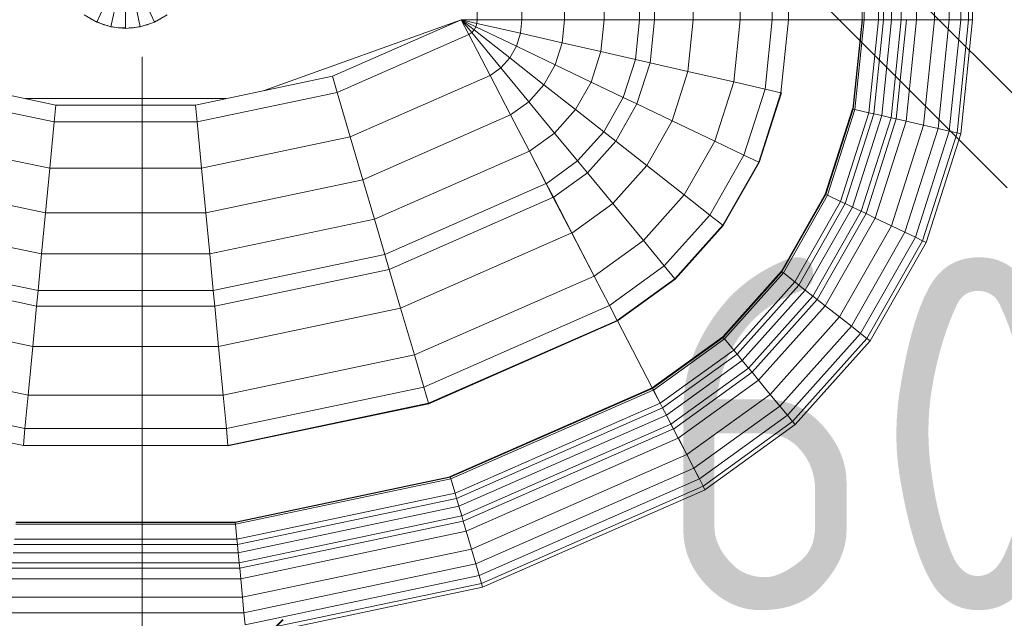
# Model space of a CAD drawing. Header units: millimetres. Extents: x -121 to 21848, y 1231 to 38988.
# Tile 29 of 70: x 13265 to 13613, y 36386 to 36599. Entities that reach past the tile are written whole.
import ezdxf

# ---------------------------------------------------------------- set-up
doc = ezdxf.new("R2010")
doc.units = ezdxf.units.MM
doc.linetypes.add('ADSK_Штриховая_ш3 п1_5', pattern=[225, 150, -75])
for name, color, linetype, lineweight in [('A-____-____-DIMS', 211, 'Continuous', 9), ('A-____-____-DIMS-50', 211, 'Continuous', 9), ('A-DETL-____-MBND', 5, 'ADSK_Штриховая_ш3 п1_5', 20), ('M-EQPM-____-OTLN', 50, 'Continuous', 20), ('P-PIPE-____-IDEN', 2, 'Continuous', 20)]:
    doc.layers.add(name, color=color, linetype=linetype, lineweight=lineweight)
doc.styles.add('GOST Common_2', font='GOST_Common.ttf', dxfattribs={"width": 0.9, "height": 125})
doc.dimstyles.new('ADSK_Основной_2_5_мм', dxfattribs={"dimscale": 304.8, "dimtxt": 0.412449, "dimasz": 0.328084, "dimexe": 0.246063, "dimexo": 0.000807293, "dimgap": 0.049213, "dimtad": 1, "dimdec": 0, "dimlfac": 304.8, "dimdsep": 46, "dimtxsty": 'GOST Common_2', "dimblk1": 'OBLIQUE', "dimblk2": 'OBLIQUE', "dimsah": 1, "dimcen": 0.09, "dimdle": 0.246063, "dimazin": 2, "dimtfac": 1, "dimtdec": 4, "dimtix": 1, "dimtmove": 0, "dimatfit": 3, "dimfxl": 1, "dimtvp": 1, "dimtolj": 1, "dimtzin": 0, "dimlwd": 20, "dimlwe": 20, "dimarcsym": 2})

# ---------------------------------------------------------------- blocks, each defined once
blk = doc.blocks.new('Прямая форма - V line-609801-В_Этаж 01_Канализация')
at = {"layer": 'M-EQPM-____-OTLN', "color": 9}
for p, q in [((124.56, -229.09), (124.56, -183.27)), ((140.36, -229.09), (140.36, -183.27)), ((155.5, -229.09), (155.5, -183.27)), ((169.53, -229.09), (169.53, -183.27)), ((182.02, -229.09), (182.02, -183.27)), ((187.3, -229.09), (187.3, -183.27)), ((201.03, -229.09), (201.03, -183.27)), ((217.65, -229.09), (217.65, -183.27)), ((229.01, -229.09), (229.01, -183.27)), ((234.78, -229.09), (234.78, -183.27)), ((260.84, -229.09), (260.84, -183.27)), ((261.6, -229.09), (261.6, -183.27)), ((266.64, -229.09), (266.64, -183.27)), ((268.48, -229.09), (268.48, -183.27)), ((271.3, -229.09), (271.3, -183.27)), ((274.68, -229.09), (274.68, -183.27)), ((280.15, -229.09), (280.15, -183.27)), ((286.45, -229.09), (286.45, -183.27)), ((291.73, -229.09), (291.73, -183.27)), ((295.82, -229.09), (295.82, -183.27)), ((298.6, -229.09), (298.6, -183.27)), ((299.99, -229.09), (299.99, -183.27)), ((-10.17, -229.97), (-5.13, -218.67)), ((-5.2, -231.59), (-2.62, -219.48)), ((2.62, -219.48), (5.2, -231.59)), ((5.13, -218.67), (10.17, -229.97)), ((0, -232.13), (0, -219.76)), ((-14.69, -227.36), (-10.17, -229.97)), ((-11.3, -229.32), (-12.5, -228.79)), ((-10.17, -229.97), (-5.2, -231.59)), ((-7.73, -230.91), (-10.11, -229.85)), ((5.2, -231.59), (10.17, -229.97)), ((12.5, -228.79), (10.11, -229.85)), ((10.17, -229.97), (14.69, -227.36)), ((118.83, -229.09), (49.02, -254.19)), ((73.23, -249.09), (118.83, -229.07)), ((124.56, -229.09), (118.83, -229.09)), ((118.83, -229.09), (121.56, -234.36)), ((118.83, -229.09), (122.57, -233.63)), ((118.83, -229.09), (122.57, -233.63)), ((118.83, -229.09), (123.41, -232.69)), ((118.83, -229.09), (123.41, -232.69)), ((118.83, -229.09), (124.04, -231.59)), ((118.83, -229.09), (124.04, -231.59)), ((118.83, -229.09), (124.43, -230.37)), ((118.83, -229.09), (124.43, -230.37)), ((118.83, -229.09), (124.56, -229.09)), ((118.85, -229.09), (121.57, -234.34)), ((124.43, -230.37), (124.56, -229.09)), ((124.43, -230.37), (124.56, -229.09)), ((140.36, -229.09), (124.56, -229.09)), ((124.56, -229.09), (140.36, -229.09)), ((139.86, -233.89), (140.36, -229.09)), ((139.86, -233.89), (140.36, -229.09)), ((155.5, -229.09), (140.36, -229.09)), ((140.36, -229.09), (155.5, -229.09)), ((154.66, -237.26), (155.5, -229.09)), ((154.66, -237.26), (155.5, -229.09)), ((169.53, -229.09), (155.5, -229.09)), ((155.5, -229.09), (169.53, -229.09)), ((168.36, -240.39), (169.53, -229.09)), ((168.36, -240.39), (169.53, -229.09)), ((182.02, -229.09), (169.53, -229.09)), ((169.53, -229.09), (182.02, -229.09)), ((180.56, -243.17), (182.02, -229.09)), ((180.56, -243.17), (182.02, -229.09)), ((187.3, -229.09), (182.02, -229.09)), ((182.02, -229.09), (187.3, -229.09)), ((185.73, -244.35), (187.3, -229.09)), ((185.73, -244.35), (187.3, -229.09)), ((201.03, -229.09), (187.3, -229.09)), ((187.3, -229.09), (201.03, -229.09)), ((199.15, -247.41), (201.03, -229.09)), ((199.15, -247.41), (201.03, -229.09)), ((217.65, -229.09), (201.03, -229.09)), ((201.03, -229.09), (217.65, -229.09)), ((215.38, -251.11), (217.65, -229.09)), ((215.38, -251.11), (217.65, -229.09)), ((229.01, -229.09), (217.65, -229.09)), ((217.65, -229.09), (229.01, -229.09)), ((226.48, -253.64), (229.01, -229.09)), ((226.48, -253.64), (229.01, -229.09)), ((234.78, -229.09), (229.01, -229.09)), ((229.01, -229.09), (234.78, -229.09)), ((232.12, -254.93), (234.78, -229.09)), ((232.12, -254.93), (234.78, -229.09)), ((260.84, -229.09), (234.78, -229.09)), ((234.78, -229.09), (234.91, -229.09)), ((234.91, -229.09), (260.71, -229.09)), ((257.58, -260.73), (260.84, -229.09)), ((257.58, -260.73), (260.84, -229.09)), ((257.71, -260.76), (260.97, -229.09)), ((257.71, -260.76), (260.97, -229.09)), ((258.32, -260.9), (261.6, -229.09)), ((258.32, -260.9), (261.6, -229.09)), ((260.71, -229.09), (260.84, -229.09)), ((260.84, -229.09), (260.97, -229.09)), ((260.97, -229.09), (261.6, -229.09)), ((266.64, -229.09), (261.6, -229.09)), ((261.6, -229.09), (266.64, -229.09)), ((263.25, -262.03), (266.64, -229.09)), ((263.25, -262.03), (266.64, -229.09)), ((265.04, -262.43), (268.48, -229.09)), ((265.04, -262.43), (268.48, -229.09)), ((268.48, -229.09), (266.64, -229.09)), ((266.64, -229.09), (268.48, -229.09)), ((267.8, -263.06), (271.3, -229.09)), ((267.8, -263.06), (271.3, -229.09)), ((271.3, -229.09), (268.48, -229.09)), ((268.48, -229.09), (271.3, -229.09)), ((271.1, -263.82), (274.68, -229.09)), ((271.1, -263.82), (274.68, -229.09)), ((274.68, -229.09), (271.3, -229.09)), ((271.3, -229.09), (274.68, -229.09)), ((272.96, -264.24), (276.59, -229.09)), ((272.96, -264.24), (276.59, -229.09)), ((276.59, -229.09), (274.68, -229.09)), ((274.68, -229.09), (276.59, -229.09)), ((276.45, -265.04), (280.15, -229.09)), ((276.45, -265.04), (280.15, -229.09)), ((280.15, -229.09), (276.59, -229.09)), ((276.59, -229.09), (280.15, -229.09)), ((286.45, -229.09), (280.15, -229.09)), ((280.15, -229.09), (286.45, -229.09)), ((282.6, -266.44), (286.45, -229.09)), ((282.6, -266.44), (286.45, -229.09)), ((291.73, -229.09), (286.45, -229.09)), ((286.45, -229.09), (291.73, -229.09)), ((287.76, -267.61), (291.73, -229.09)), ((287.76, -267.61), (291.73, -229.09)), ((295.82, -229.09), (291.73, -229.09)), ((291.73, -229.09), (295.82, -229.09)), ((291.75, -268.53), (295.82, -229.09)), ((291.75, -268.53), (295.82, -229.09)), ((294.47, -269.15), (298.6, -229.09)), ((294.47, -269.15), (298.6, -229.09)), ((298.6, -229.09), (295.82, -229.09)), ((295.82, -229.09), (298.6, -229.09)), ((295.83, -269.46), (299.99, -229.09)), ((295.83, -269.46), (299.99, -229.09)), ((299.99, -229.09), (298.6, -229.09)), ((298.6, -229.09), (299.99, -229.09)), ((-6.44, -231.18), (-7.73, -230.91)), ((-5.2, -231.59), (0, -232.13)), ((-2.61, -232), (-5.17, -231.45)), ((0, -232), (-2.61, -232)), ((0, -232.13), (5.2, -231.59)), ((2.61, -232), (1.3, -232)), ((5.17, -231.45), (2.61, -232)), ((7.73, -230.91), (6.44, -231.18)), ((8.44, -230.59), (7.73, -230.91)), ((121.56, -234.36), (122.57, -233.63)), ((121.56, -234.36), (122.57, -233.63)), ((122.57, -233.63), (123.41, -232.69)), ((122.57, -233.63), (123.41, -232.69)), ((122.57, -233.63), (132.89, -246.14)), ((122.57, -233.63), (132.89, -246.14)), ((123.41, -232.69), (124.04, -231.59)), ((123.41, -232.69), (124.04, -231.59)), ((123.41, -232.69), (136.04, -242.61)), ((123.41, -232.69), (136.04, -242.61)), ((124.04, -231.59), (124.43, -230.37)), ((124.04, -231.59), (124.43, -230.37)), ((124.04, -231.59), (138.4, -238.46)), ((124.04, -231.59), (138.4, -238.46)), ((124.43, -230.37), (139.86, -233.89)), ((124.43, -230.37), (139.86, -233.89)), ((74.91, -254.82), (121.57, -234.34)), ((74.91, -254.82), (121.57, -234.34)), ((121.56, -234.36), (129.09, -248.88)), ((121.57, -234.34), (129.1, -248.85)), ((138.4, -238.46), (139.86, -233.89)), ((138.4, -238.46), (139.86, -233.89)), ((139.86, -233.89), (154.66, -237.26)), ((139.86, -233.89), (154.66, -237.26)), ((136.04, -242.61), (138.4, -238.46)), ((136.04, -242.61), (138.4, -238.46)), ((138.4, -238.46), (152.17, -245.06)), ((138.4, -238.46), (152.17, -245.06)), ((152.17, -245.06), (154.66, -237.26)), ((152.17, -245.06), (154.66, -237.26)), ((154.66, -237.26), (168.36, -240.39)), ((154.66, -237.26), (168.36, -240.39)), ((164.92, -251.17), (168.36, -240.39)), ((164.92, -251.17), (168.36, -240.39)), ((168.36, -240.39), (180.56, -243.17)), ((168.36, -240.39), (180.56, -243.17)), ((132.89, -246.14), (136.04, -242.61)), ((132.89, -246.14), (136.04, -242.61)), ((136.04, -242.61), (148.15, -252.12)), ((136.04, -242.61), (148.15, -252.12)), ((176.28, -256.6), (180.56, -243.17)), ((176.28, -256.6), (180.56, -243.17)), ((180.56, -243.17), (185.73, -244.35)), ((180.56, -243.17), (185.73, -244.35)), ((129.09, -248.88), (132.89, -246.14)), ((129.09, -248.88), (132.89, -246.14)), ((132.89, -246.14), (142.78, -258.12)), ((132.89, -246.14), (142.78, -258.12)), ((148.15, -252.12), (152.17, -245.06)), ((148.15, -252.12), (152.17, -245.06)), ((152.17, -245.06), (164.92, -251.17)), ((152.17, -245.06), (164.92, -251.17)), ((181.08, -258.9), (185.73, -244.35)), ((181.08, -258.9), (185.73, -244.35)), ((185.73, -244.35), (199.15, -247.41)), ((185.73, -244.35), (199.15, -247.41)), ((193.57, -264.88), (199.15, -247.41)), ((193.57, -264.88), (199.15, -247.41)), ((199.15, -247.41), (215.38, -251.11)), ((199.15, -247.41), (215.38, -251.11)), ((-73.23, -249.09), (-24.73, -259.3)), ((24.73, -259.3), (73.23, -249.09)), ((73.23, -249.09), (74.91, -254.82)), ((73.23, -249.09), (74.91, -254.82)), ((79.55, -270.61), (129.1, -248.85)), ((79.55, -270.61), (129.1, -248.85)), ((129.09, -248.88), (136.31, -262.79)), ((129.1, -248.85), (136.32, -262.77)), ((142.78, -258.12), (148.15, -252.12)), ((142.78, -258.12), (148.15, -252.12)), ((148.15, -252.12), (159.36, -260.93)), ((148.15, -252.12), (159.36, -260.93)), ((159.36, -260.93), (164.92, -251.17)), ((159.36, -260.93), (164.92, -251.17)), ((164.92, -251.17), (176.28, -256.6)), ((164.92, -251.17), (176.28, -256.6)), ((208.67, -272.12), (215.38, -251.11)), ((208.67, -272.12), (215.38, -251.11)), ((215.38, -251.11), (226.48, -253.64)), ((215.38, -251.11), (226.48, -253.64)), ((219, -277.06), (226.48, -253.64)), ((219, -277.06), (226.48, -253.64)), ((226.48, -253.64), (232.12, -254.93)), ((226.48, -253.64), (232.12, -254.93)), ((-74.91, -254.82), (-25.3, -265.27)), ((-74.91, -254.82), (-25.3, -265.27)), ((35.49, -257.04), (-35.49, -257.04)), ((25.3, -265.27), (74.91, -254.82)), ((25.3, -265.27), (74.91, -254.82)), ((74.91, -254.82), (79.55, -270.61)), ((74.91, -254.82), (79.55, -270.61)), ((169.35, -268.77), (176.28, -256.6)), ((169.35, -268.77), (176.28, -256.6)), ((176.28, -256.6), (181.08, -258.9)), ((176.28, -256.6), (181.08, -258.9)), ((224.25, -279.58), (232.12, -254.93)), ((224.25, -279.58), (232.12, -254.93)), ((224.37, -279.63), (232.25, -254.96)), ((224.37, -279.63), (232.25, -254.96)), ((232.12, -254.93), (232.25, -254.96)), ((232.25, -254.96), (232.12, -254.93)), ((-24.73, -259.3), (-25.3, -265.27)), ((-24.73, -259.3), (-25.3, -265.27)), ((-24.73, -259.3), (24.73, -259.3)), ((24.73, -259.3), (25.3, -265.27)), ((24.73, -259.3), (25.3, -265.27)), ((136.31, -262.79), (142.78, -258.12)), ((136.31, -262.79), (142.78, -258.12)), ((142.78, -258.12), (151.94, -269.23)), ((142.78, -258.12), (151.94, -269.23)), ((151.94, -269.23), (159.36, -260.93)), ((151.94, -269.23), (159.36, -260.93)), ((159.36, -260.93), (169.35, -268.77)), ((159.36, -260.93), (169.35, -268.77)), ((173.57, -272.09), (181.08, -258.9)), ((173.57, -272.09), (181.08, -258.9)), ((181.08, -258.9), (193.57, -264.88)), ((181.08, -258.9), (193.57, -264.88)), ((247.82, -290.86), (257.45, -260.7)), ((247.82, -290.86), (257.45, -260.7)), ((247.94, -290.92), (257.58, -260.73)), ((247.94, -290.92), (257.58, -260.73)), ((248.06, -290.98), (257.71, -260.76)), ((248.06, -290.98), (257.71, -260.76)), ((248.63, -291.25), (258.32, -260.9)), ((248.63, -291.25), (258.32, -260.9)), ((257.45, -260.7), (257.58, -260.73)), ((257.45, -260.7), (257.58, -260.73)), ((257.58, -260.73), (257.71, -260.76)), ((257.58, -260.73), (257.71, -260.76)), ((257.71, -260.76), (258.32, -260.9)), ((257.71, -260.76), (258.32, -260.9)), ((258.32, -260.9), (263.25, -262.03)), ((258.32, -260.9), (263.25, -262.03)), ((84, -285.74), (136.32, -262.77)), ((84, -285.74), (136.32, -262.77)), ((136.31, -262.79), (143, -275.69)), ((136.32, -262.77), (143.01, -275.66)), ((184.55, -280.71), (193.57, -264.88)), ((184.55, -280.71), (193.57, -264.88)), ((193.57, -264.88), (208.67, -272.12)), ((193.57, -264.88), (208.67, -272.12)), ((253.22, -293.45), (263.25, -262.03)), ((253.22, -293.45), (263.25, -262.03)), ((254.88, -294.24), (265.04, -262.43)), ((254.88, -294.24), (265.04, -262.43)), ((257.45, -295.47), (267.8, -263.06)), ((257.45, -295.47), (267.8, -263.06)), ((260.52, -296.94), (271.1, -263.82)), ((260.52, -296.94), (271.1, -263.82)), ((262.26, -297.78), (272.96, -264.24)), ((262.26, -297.78), (272.96, -264.24)), ((263.25, -262.03), (265.04, -262.43)), ((263.25, -262.03), (265.04, -262.43)), ((265.04, -262.43), (267.8, -263.06)), ((265.04, -262.43), (267.8, -263.06)), ((265.5, -299.33), (276.45, -265.04)), ((265.5, -299.33), (276.45, -265.04)), ((267.8, -263.06), (271.1, -263.82)), ((267.8, -263.06), (271.1, -263.82)), ((271.1, -263.82), (272.96, -264.24)), ((271.1, -263.82), (272.96, -264.24)), ((272.96, -264.24), (276.45, -265.04)), ((272.96, -264.24), (276.45, -265.04)), ((276.45, -265.04), (282.6, -266.44)), ((276.45, -265.04), (282.6, -266.44)), ((-25.3, -265.27), (-26.87, -281.7)), ((-25.3, -265.27), (-26.87, -281.7)), ((-25.3, -265.27), (25.3, -265.27)), ((-25.3, -265.27), (25.3, -265.27)), ((25.3, -265.27), (26.87, -281.7)), ((25.3, -265.27), (26.87, -281.7)), ((271.23, -302.07), (282.6, -266.44)), ((271.23, -302.07), (282.6, -266.44)), ((276.02, -304.37), (287.76, -267.61)), ((276.02, -304.37), (287.76, -267.61)), ((279.74, -306.15), (291.75, -268.53)), ((279.74, -306.15), (291.75, -268.53)), ((282.6, -266.44), (287.76, -267.61)), ((282.6, -266.44), (287.76, -267.61)), ((287.76, -267.61), (291.75, -268.53)), ((287.76, -267.61), (291.75, -268.53)), ((291.75, -268.53), (294.47, -269.15)), ((291.75, -268.53), (294.47, -269.15)), ((-79.55, -270.61), (-26.87, -281.7)), ((-79.55, -270.61), (-26.87, -281.7)), ((26.87, -281.7), (79.55, -270.61)), ((26.87, -281.7), (79.55, -270.61)), ((79.55, -270.61), (84, -285.74)), ((79.55, -270.61), (84, -285.74)), ((143, -275.69), (151.94, -269.23)), ((143, -275.69), (151.94, -269.23)), ((151.94, -269.23), (160.1, -279.12)), ((151.94, -269.23), (160.1, -279.12)), ((160.1, -279.12), (169.35, -268.77)), ((160.1, -279.12), (169.35, -268.77)), ((169.35, -268.77), (173.57, -272.09)), ((169.35, -268.77), (173.57, -272.09)), ((282.27, -307.36), (294.47, -269.15)), ((282.27, -307.36), (294.47, -269.15)), ((283.54, -307.97), (295.83, -269.46)), ((283.54, -307.97), (295.83, -269.46)), ((294.47, -269.15), (295.83, -269.46)), ((294.47, -269.15), (295.83, -269.46)), ((163.55, -283.3), (173.57, -272.09)), ((163.55, -283.3), (173.57, -272.09)), ((173.57, -272.09), (184.55, -280.71)), ((173.57, -272.09), (184.55, -280.71)), ((197.84, -291.15), (208.67, -272.12)), ((197.84, -291.15), (208.67, -272.12)), ((208.67, -272.12), (219, -277.06)), ((208.67, -272.12), (219, -277.06)), ((88.12, -299.76), (143.01, -275.66)), ((88.12, -299.76), (143.01, -275.66)), ((143, -275.69), (148.95, -287.16)), ((143.01, -275.66), (148.97, -287.14)), ((206.92, -298.28), (219, -277.06)), ((206.92, -298.28), (219, -277.06)), ((219, -277.06), (224.25, -279.58)), ((219, -277.06), (224.25, -279.58)), ((-26.87, -281.7), (-28.37, -297.46)), ((-26.87, -281.7), (-28.37, -297.46)), ((-26.87, -281.7), (26.87, -281.7)), ((-26.87, -281.7), (26.87, -281.7)), ((26.87, -281.7), (28.37, -297.46)), ((26.87, -281.7), (28.37, -297.46)), ((148.95, -287.16), (160.1, -279.12)), ((148.95, -287.16), (160.1, -279.12)), ((160.1, -279.12), (163.55, -283.3)), ((160.1, -279.12), (163.55, -283.3)), ((172.52, -294.17), (184.55, -280.71)), ((172.52, -294.17), (184.55, -280.71)), ((184.55, -280.71), (197.84, -291.15)), ((184.55, -280.71), (197.84, -291.15)), ((211.54, -301.9), (224.25, -279.58)), ((211.54, -301.9), (224.25, -279.58)), ((211.64, -301.99), (224.37, -279.63)), ((211.64, -301.99), (224.37, -279.63)), ((224.25, -279.58), (224.37, -279.63)), ((224.25, -279.58), (224.37, -279.63)), ((-84, -285.74), (-28.37, -297.46)), ((-84, -285.74), (-28.37, -297.46)), ((28.37, -297.46), (84, -285.74)), ((28.37, -297.46), (84, -285.74)), ((84, -285.74), (88.12, -299.76)), ((84, -285.74), (88.12, -299.76)), ((151.47, -292.02), (163.55, -283.3)), ((151.47, -292.02), (163.55, -283.3)), ((163.55, -283.3), (172.52, -294.17)), ((163.55, -283.3), (172.52, -294.17)), ((91.79, -312.24), (148.97, -287.14)), ((91.79, -312.24), (148.97, -287.14)), ((148.95, -287.16), (151.47, -292.02)), ((148.97, -287.14), (151.49, -291.99)), ((93.35, -317.52), (151.49, -291.99)), ((93.35, -317.52), (151.49, -291.99)), ((151.47, -292.02), (158.02, -304.64)), ((151.49, -291.99), (158.03, -304.61)), ((183.37, -307.32), (197.84, -291.15)), ((183.37, -307.32), (197.84, -291.15)), ((197.84, -291.15), (206.92, -298.28)), ((197.84, -291.15), (206.92, -298.28)), ((232.27, -318.19), (247.82, -290.86)), ((232.27, -318.19), (247.82, -290.86)), ((232.37, -318.27), (247.94, -290.92)), ((232.37, -318.27), (247.94, -290.92)), ((232.48, -318.35), (248.06, -290.98)), ((232.48, -318.35), (248.06, -290.98)), ((232.98, -318.74), (248.63, -291.25)), ((232.98, -318.74), (248.63, -291.25)), ((247.82, -290.86), (247.94, -290.92)), ((247.82, -290.86), (247.94, -290.92)), ((247.94, -290.92), (248.06, -290.98)), ((247.94, -290.92), (248.06, -290.98)), ((248.06, -290.98), (248.63, -291.25)), ((248.06, -290.98), (248.63, -291.25)), ((248.63, -291.25), (253.22, -293.45)), ((248.63, -291.25), (253.22, -293.45)), ((158.02, -304.64), (172.52, -294.17)), ((158.02, -304.64), (172.52, -294.17)), ((172.52, -294.17), (183.37, -307.32)), ((172.52, -294.17), (183.37, -307.32)), ((237.01, -321.91), (253.22, -293.45)), ((237.01, -321.91), (253.22, -293.45)), ((238.47, -323.06), (254.88, -294.24)), ((238.47, -323.06), (254.88, -294.24)), ((240.73, -324.84), (257.45, -295.47)), ((240.73, -324.84), (257.45, -295.47)), ((253.22, -293.45), (254.88, -294.24)), ((253.22, -293.45), (254.88, -294.24)), ((254.88, -294.24), (257.45, -295.47)), ((254.88, -294.24), (257.45, -295.47)), ((257.45, -295.47), (260.52, -296.94)), ((257.45, -295.47), (260.52, -296.94)), ((-88.13, -299.76), (-29.77, -312.05)), ((-88.13, -299.76), (-29.77, -312.05)), ((-28.37, -297.46), (-29.77, -312.05)), ((-28.37, -297.46), (-29.77, -312.05)), ((-28.37, -297.46), (28.37, -297.46)), ((-28.37, -297.46), (28.37, -297.46)), ((28.37, -297.46), (29.77, -312.05)), ((28.37, -297.46), (29.77, -312.05)), ((29.77, -312.05), (88.12, -299.76)), ((29.77, -312.05), (88.12, -299.76)), ((88.12, -299.76), (91.79, -312.24)), ((88.12, -299.76), (91.79, -312.24)), ((190.79, -316.32), (206.92, -298.28)), ((190.79, -316.32), (206.92, -298.28)), ((206.92, -298.28), (211.54, -301.9)), ((206.92, -298.28), (211.54, -301.9)), ((243.43, -326.96), (260.52, -296.94)), ((243.43, -326.96), (260.52, -296.94)), ((244.96, -328.16), (262.26, -297.78)), ((244.96, -328.16), (262.26, -297.78)), ((247.81, -330.39), (265.5, -299.33)), ((247.81, -330.39), (265.5, -299.33)), ((260.52, -296.94), (262.26, -297.78)), ((260.52, -296.94), (262.26, -297.78)), ((262.26, -297.78), (265.5, -299.33)), ((262.26, -297.78), (265.5, -299.33)), ((265.5, -299.33), (271.23, -302.07)), ((265.5, -299.33), (271.23, -302.07)), ((194.56, -320.89), (211.54, -301.9)), ((194.56, -320.89), (211.54, -301.9)), ((194.65, -320.99), (211.64, -301.99)), ((194.65, -320.99), (211.64, -301.99)), ((211.54, -301.9), (211.64, -301.99)), ((211.54, -301.9), (211.64, -301.99)), ((252.85, -334.35), (271.23, -302.07)), ((252.85, -334.35), (271.23, -302.07)), ((271.23, -302.07), (276.02, -304.37)), ((271.23, -302.07), (276.02, -304.37)), ((97.38, -331.24), (158.03, -304.61)), ((97.38, -331.24), (158.03, -304.61)), ((158.02, -304.64), (165.94, -319.91)), ((158.03, -304.61), (165.95, -319.88)), ((257.07, -337.66), (276.02, -304.37)), ((257.07, -337.66), (276.02, -304.37)), ((260.34, -340.23), (279.74, -306.15)), ((260.34, -340.23), (279.74, -306.15)), ((276.02, -304.37), (279.74, -306.15)), ((276.02, -304.37), (279.74, -306.15)), ((279.74, -306.15), (282.27, -307.36)), ((279.74, -306.15), (282.27, -307.36)), ((165.94, -319.91), (183.37, -307.32)), ((165.94, -319.91), (183.37, -307.32)), ((183.37, -307.32), (190.79, -316.32)), ((183.37, -307.32), (190.79, -316.32)), ((262.56, -341.98), (282.27, -307.36)), ((262.56, -341.98), (282.27, -307.36)), ((263.67, -342.85), (283.54, -307.97)), ((263.67, -342.85), (283.54, -307.97)), ((282.27, -307.36), (283.54, -307.97)), ((282.27, -307.36), (283.54, -307.97)), ((-91.79, -312.24), (-31.01, -325.04)), ((-91.79, -312.24), (-31.01, -325.04)), ((-29.77, -312.05), (-31.01, -325.04)), ((-29.77, -312.05), (-31.01, -325.04)), ((-29.77, -312.05), (29.77, -312.05)), ((-29.77, -312.05), (29.77, -312.05)), ((29.77, -312.05), (31, -325.04)), ((29.77, -312.05), (31, -325.04)), ((31, -325.04), (91.79, -312.24)), ((31, -325.04), (91.79, -312.24)), ((91.79, -312.24), (93.35, -317.52)), ((91.79, -312.24), (93.35, -317.52)), ((171.36, -330.35), (190.79, -316.32)), ((171.36, -330.35), (190.79, -316.32)), ((190.79, -316.32), (194.56, -320.89)), ((190.79, -316.32), (194.56, -320.89)), ((-93.35, -317.52), (-31.53, -330.54)), ((-93.35, -317.52), (-31.53, -330.54)), ((31.53, -330.54), (93.35, -317.52)), ((31.53, -330.54), (93.35, -317.52)), ((93.35, -317.52), (97.38, -331.24)), ((93.35, -317.52), (97.38, -331.24)), ((102.26, -347.85), (165.95, -319.88)), ((102.26, -347.85), (165.95, -319.88)), ((165.94, -319.91), (171.36, -330.35)), ((165.95, -319.88), (171.37, -330.33)), ((211.5, -341.42), (232.27, -318.19)), ((211.5, -341.42), (232.27, -318.19)), ((211.59, -341.52), (232.37, -318.27)), ((211.59, -341.52), (232.37, -318.27)), ((211.67, -341.62), (232.48, -318.35)), ((211.67, -341.62), (232.48, -318.35)), ((212.08, -342.12), (232.98, -318.74)), ((212.08, -342.12), (232.98, -318.74)), ((232.27, -318.19), (232.37, -318.27)), ((232.27, -318.19), (232.37, -318.27)), ((232.37, -318.27), (232.48, -318.35)), ((232.37, -318.27), (232.48, -318.35)), ((232.48, -318.35), (232.98, -318.74)), ((232.48, -318.35), (232.98, -318.74)), ((232.98, -318.74), (237.01, -321.91)), ((232.98, -318.74), (237.01, -321.91)), ((174.11, -335.65), (194.56, -320.89)), ((174.11, -335.65), (194.56, -320.89)), ((174.17, -335.77), (194.65, -320.99)), ((194.65, -320.99), (174.17, -335.77)), ((194.56, -320.89), (194.65, -320.99)), ((194.56, -320.89), (194.65, -320.99)), ((215.37, -346.11), (237.01, -321.91)), ((215.37, -346.11), (237.01, -321.91)), ((216.57, -347.56), (238.47, -323.06)), ((216.57, -347.56), (238.47, -323.06)), ((237.01, -321.91), (238.47, -323.06)), ((237.01, -321.91), (238.47, -323.06)), ((238.47, -323.06), (240.73, -324.84)), ((238.47, -323.06), (240.73, -324.84)), ((-31.01, -325.04), (-31.53, -330.54)), ((-31.01, -325.04), (-31.53, -330.54)), ((-31.01, -325.04), (31, -325.04)), ((-31.01, -325.04), (31, -325.04)), ((31, -325.04), (31.53, -330.54)), ((31, -325.04), (31.53, -330.54)), ((218.42, -349.8), (240.73, -324.84)), ((218.42, -349.8), (240.73, -324.84)), ((220.62, -352.47), (243.43, -326.96)), ((220.62, -352.47), (243.43, -326.96)), ((240.73, -324.84), (243.43, -326.96)), ((240.73, -324.84), (243.43, -326.96)), ((243.43, -326.96), (244.96, -328.16)), ((243.43, -326.96), (244.96, -328.16)), ((-97.38, -331.24), (-32.89, -344.83)), ((-97.38, -331.24), (-32.89, -344.83)), ((-31.53, -330.54), (-32.89, -344.83)), ((-31.53, -330.54), (-32.89, -344.83)), ((-31.53, -330.54), (31.53, -330.54)), ((-31.53, -330.54), (31.53, -330.54)), ((31.53, -330.54), (32.89, -344.83)), ((31.53, -330.54), (32.89, -344.83)), ((32.89, -344.83), (97.38, -331.24)), ((32.89, -344.83), (97.38, -331.24)), ((97.38, -331.24), (102.26, -347.85)), ((97.38, -331.24), (102.26, -347.85)), ((105.6, -359.2), (171.37, -330.33)), ((105.6, -359.2), (171.37, -330.33)), ((171.37, -330.33), (174.12, -335.63)), ((221.87, -353.98), (244.96, -328.16)), ((221.87, -353.98), (244.96, -328.16)), ((224.2, -356.81), (247.81, -330.39)), ((224.2, -356.81), (247.81, -330.39)), ((244.96, -328.16), (247.81, -330.39)), ((244.96, -328.16), (247.81, -330.39)), ((247.81, -330.39), (252.85, -334.35)), ((247.81, -330.39), (252.85, -334.35)), ((228.31, -361.79), (252.85, -334.35)), ((228.31, -361.79), (252.85, -334.35)), ((252.85, -334.35), (257.07, -337.66)), ((252.85, -334.35), (257.07, -337.66)), ((107.3, -364.97), (174.12, -335.63)), ((107.3, -364.97), (174.12, -335.63)), ((107.33, -365.1), (174.19, -335.75)), ((107.33, -365.1), (174.19, -335.75)), ((174.11, -335.65), (174.17, -335.77)), ((174.12, -335.63), (174.19, -335.75)), ((174.17, -335.77), (186.47, -359.48)), ((174.19, -335.75), (186.5, -359.48)), ((231.76, -365.97), (257.07, -337.66)), ((231.76, -365.97), (257.07, -337.66)), ((257.07, -337.66), (260.34, -340.23)), ((257.07, -337.66), (260.34, -340.23)), ((211.5, -341.42), (186.47, -359.48)), ((186.47, -359.48), (211.5, -341.42)), ((186.56, -359.58), (211.59, -341.52)), ((186.56, -359.58), (211.59, -341.52)), ((186.62, -359.7), (211.67, -341.62)), ((186.62, -359.7), (211.67, -341.62)), ((211.5, -341.42), (211.59, -341.52)), ((211.5, -341.42), (211.59, -341.52)), ((211.59, -341.52), (211.67, -341.62)), ((211.59, -341.52), (211.67, -341.62)), ((211.67, -341.62), (212.08, -342.12)), ((211.67, -341.62), (212.08, -342.12)), ((234.43, -369.21), (260.34, -340.23)), ((234.43, -369.21), (260.34, -340.23)), ((260.34, -340.23), (262.56, -341.98)), ((260.34, -340.23), (262.56, -341.98)), ((-32.89, -344.83), (-34.54, -362.11)), ((-32.89, -344.83), (-34.54, -362.11)), ((-32.89, -344.83), (32.89, -344.83)), ((-32.89, -344.83), (32.89, -344.83)), ((32.89, -344.83), (34.54, -362.11)), ((32.89, -344.83), (34.54, -362.11)), ((186.91, -360.29), (212.08, -342.12)), ((186.91, -360.29), (212.08, -342.12)), ((212.08, -342.12), (215.37, -346.11)), ((212.08, -342.12), (215.37, -346.11)), ((236.25, -371.41), (262.56, -341.98)), ((236.25, -371.41), (262.56, -341.98)), ((237.16, -372.51), (263.67, -342.85)), ((237.16, -372.51), (263.67, -342.85)), ((262.56, -341.98), (263.67, -342.85)), ((262.56, -341.98), (263.67, -342.85)), ((-102.26, -347.85), (-34.54, -362.11)), ((-102.26, -347.85), (-34.54, -362.11)), ((34.54, -362.11), (102.26, -347.85)), ((34.54, -362.11), (102.26, -347.85)), ((102.26, -347.85), (105.6, -359.2)), ((102.26, -347.85), (105.6, -359.2)), ((189.31, -364.92), (215.37, -346.11)), ((189.31, -364.92), (215.37, -346.11)), ((190.19, -366.61), (216.57, -347.56)), ((190.19, -366.61), (216.57, -347.56)), ((215.37, -346.11), (216.57, -347.56)), ((215.37, -346.11), (216.57, -347.56)), ((216.57, -347.56), (218.42, -349.8)), ((216.57, -347.56), (218.42, -349.8)), ((191.53, -369.2), (218.42, -349.8)), ((191.53, -369.2), (218.42, -349.8)), ((218.42, -349.8), (220.62, -352.47)), ((218.42, -349.8), (220.62, -352.47)), ((193.14, -372.31), (220.62, -352.47)), ((193.14, -372.31), (220.62, -352.47)), ((194.04, -374.07), (221.87, -353.98)), ((194.04, -374.07), (221.87, -353.98)), ((220.62, -352.47), (221.87, -353.98)), ((220.62, -352.47), (221.87, -353.98)), ((221.87, -353.98), (224.2, -356.81)), ((221.87, -353.98), (224.2, -356.81)), ((-105.6, -359.2), (-35.67, -373.93)), ((-105.6, -359.2), (-35.67, -373.93)), ((35.67, -373.93), (105.6, -359.2)), ((35.67, -373.93), (105.6, -359.2)), ((105.6, -359.2), (107.3, -364.97)), ((105.6, -359.2), (107.3, -364.97)), ((195.76, -377.34), (224.2, -356.81)), ((195.76, -377.34), (224.2, -356.81)), ((224.2, -356.81), (228.31, -361.79)), ((224.2, -356.81), (228.31, -361.79)), ((-34.54, -362.11), (-35.67, -373.93)), ((-34.54, -362.11), (-35.67, -373.93)), ((-34.54, -362.11), (34.54, -362.11)), ((-34.54, -362.11), (34.54, -362.11)), ((34.54, -362.11), (35.67, -373.93)), ((34.54, -362.11), (35.67, -373.93)), ((114.92, -390.91), (186.5, -359.48)), ((114.92, -390.91), (186.5, -359.48)), ((114.96, -391.04), (186.54, -359.61)), ((114.96, -391.04), (186.54, -359.61)), ((115, -391.17), (186.6, -359.73)), ((115, -391.17), (186.6, -359.73)), ((115.17, -391.77), (186.9, -360.28)), ((115.17, -391.77), (186.9, -360.28)), ((186.47, -359.48), (186.54, -359.6)), ((186.5, -359.48), (186.56, -359.6)), ((186.54, -359.6), (186.6, -359.72)), ((186.56, -359.6), (186.62, -359.72)), ((186.6, -359.72), (186.9, -360.3)), ((186.62, -359.72), (186.91, -360.27)), ((186.9, -360.3), (189.3, -364.93)), ((186.91, -360.27), (189.31, -364.91)), ((198.76, -383.13), (228.31, -361.79)), ((198.76, -383.13), (228.31, -361.79)), ((228.31, -361.79), (231.76, -365.97)), ((228.31, -361.79), (231.76, -365.97)), ((-107.3, -364.97), (-36.24, -379.93)), ((-107.3, -364.97), (-36.24, -379.93)), ((36.24, -379.93), (107.3, -364.97)), ((36.24, -379.93), (107.3, -364.97)), ((36.25, -380.07), (107.33, -365.1)), ((36.25, -380.07), (107.33, -365.1)), ((107.3, -364.97), (107.33, -365.1)), ((107.3, -364.97), (107.33, -365.1)), ((116.66, -396.81), (189.3, -364.91)), ((116.66, -396.81), (189.3, -364.91)), ((189.3, -364.93), (190.17, -366.62)), ((189.31, -364.91), (190.19, -366.59)), ((201.27, -387.98), (231.76, -365.97)), ((201.27, -387.98), (231.76, -365.97)), ((231.76, -365.97), (234.43, -369.21)), ((231.76, -365.97), (234.43, -369.21)), ((117.19, -398.64), (190.17, -366.6)), ((117.19, -398.64), (190.17, -366.6)), ((118.02, -401.46), (191.52, -369.2)), ((118.02, -401.46), (191.52, -369.2)), ((190.17, -366.62), (191.52, -369.21)), ((190.19, -366.59), (191.53, -369.19)), ((191.52, -369.21), (193.13, -372.32)), ((191.53, -369.19), (193.14, -372.29)), ((203.22, -391.74), (234.43, -369.21)), ((203.22, -391.74), (234.43, -369.21)), ((234.43, -369.21), (236.25, -371.41)), ((234.43, -369.21), (236.25, -371.41)), ((119.02, -404.84), (193.13, -372.3)), ((119.02, -404.84), (193.13, -372.3)), ((193.13, -372.32), (194.04, -374.07)), ((193.14, -372.29), (194.06, -374.05)), ((204.55, -394.29), (236.25, -371.41)), ((204.55, -394.29), (236.25, -371.41)), ((205.2, -395.58), (237.16, -372.51)), ((205.2, -395.58), (237.16, -372.51)), ((236.25, -371.41), (237.16, -372.51)), ((236.25, -371.41), (237.16, -372.51)), ((-35.67, -373.93), (-36.24, -379.93)), ((-35.67, -373.93), (-36.24, -379.93)), ((-35.67, -373.93), (35.67, -373.93)), ((-35.67, -373.93), (35.67, -373.93)), ((35.67, -373.93), (36.24, -379.93)), ((35.67, -373.93), (36.24, -379.93)), ((119.58, -406.75), (194.04, -374.05)), ((119.58, -406.75), (194.04, -374.05)), ((194.04, -374.07), (195.73, -377.33)), ((194.06, -374.05), (195.76, -377.33)), ((-36.24, -379.93), (36.24, -379.93)), ((-36.24, -379.93), (36.24, -379.93)), ((36.24, -379.93), (36.25, -380.07)), ((36.24, -379.93), (36.25, -380.07)), ((120.62, -410.31), (195.74, -377.33)), ((120.62, -410.31), (195.74, -377.33)), ((195.74, -377.35), (198.73, -383.11)), ((195.77, -377.35), (198.76, -383.11)), ((122.48, -416.6), (198.75, -383.12)), ((122.48, -416.6), (198.75, -383.12)), ((198.75, -383.14), (201.25, -387.96)), ((198.77, -383.14), (201.27, -387.96)), ((124.03, -421.88), (201.26, -387.97)), ((124.03, -421.88), (201.26, -387.97)), ((201.26, -387.99), (203.2, -391.72)), ((201.29, -387.99), (203.22, -391.72)), ((38.83, -407.07), (114.96, -391.04)), ((38.83, -407.07), (114.96, -391.04)), ((38.84, -407.21), (115, -391.17)), ((38.84, -407.21), (115, -391.17)), ((38.9, -407.83), (115.17, -391.77)), ((38.9, -407.83), (115.17, -391.77)), ((114.92, -390.91), (114.96, -391.04)), ((114.92, -390.91), (114.96, -391.04)), ((114.96, -391.04), (115, -391.17)), ((114.96, -391.04), (115, -391.17)), ((115, -391.17), (115.17, -391.77)), ((115, -391.17), (115.17, -391.77)), ((115.17, -391.77), (116.66, -396.81)), ((115.17, -391.77), (116.66, -396.81)), ((125.23, -425.96), (203.21, -391.73)), ((125.23, -425.96), (203.21, -391.73)), ((203.21, -391.75), (204.53, -394.28)), ((203.24, -391.75), (204.55, -394.28)), ((39.4, -413.08), (116.66, -396.81)), ((39.4, -413.08), (116.66, -396.81)), ((116.66, -396.81), (117.19, -398.64)), ((116.66, -396.81), (117.19, -398.64)), ((126.04, -428.75), (204.54, -394.29)), ((126.04, -428.75), (204.54, -394.29)), ((126.45, -430.14), (205.21, -395.56)), ((126.45, -430.14), (205.21, -395.56)), ((204.54, -394.3), (205.2, -395.58)), ((39.58, -414.98), (117.19, -398.64)), ((39.58, -414.98), (117.19, -398.64)), ((117.19, -398.64), (118.02, -401.46)), ((117.19, -398.64), (118.02, -401.46)), ((39.86, -417.92), (118.02, -401.46)), ((39.86, -417.92), (118.02, -401.46)), ((118.02, -401.46), (119.02, -404.84)), ((118.02, -401.46), (119.02, -404.84)), ((-38.9, -407.83), (38.9, -407.83)), ((-38.9, -407.83), (38.9, -407.83)), ((-38.84, -407.21), (38.84, -407.21)), ((-38.84, -407.21), (38.84, -407.21)), ((-38.83, -407.07), (38.83, -407.07)), ((-38.83, -407.07), (38.83, -407.07)), ((38.83, -407.07), (38.84, -407.21)), ((38.83, -407.07), (38.84, -407.21)), ((38.84, -407.21), (38.9, -407.83)), ((38.84, -407.21), (38.9, -407.83)), ((38.9, -407.83), (39.4, -413.08)), ((38.9, -407.83), (39.4, -413.08)), ((40.2, -421.44), (119.02, -404.84)), ((40.2, -421.44), (119.02, -404.84)), ((40.39, -423.42), (119.58, -406.75)), ((40.39, -423.42), (119.58, -406.75)), ((119.02, -404.84), (119.58, -406.75)), ((119.02, -404.84), (119.58, -406.75)), ((119.58, -406.75), (120.62, -410.31)), ((119.58, -406.75), (120.62, -410.31)), ((40.74, -427.13), (120.62, -410.31)), ((40.74, -427.13), (120.62, -410.31)), ((120.62, -410.31), (122.48, -416.6)), ((120.62, -410.31), (122.48, -416.6)), ((-39.58, -414.98), (39.58, -414.98)), ((-39.58, -414.98), (39.58, -414.98)), ((-39.4, -413.08), (39.4, -413.08)), ((-39.4, -413.08), (39.4, -413.08)), ((39.4, -413.08), (39.58, -414.98)), ((39.4, -413.08), (39.58, -414.98)), ((39.58, -414.98), (39.86, -417.92)), ((39.58, -414.98), (39.86, -417.92)), ((-39.87, -417.92), (39.86, -417.92)), ((-39.87, -417.92), (39.86, -417.92)), ((39.86, -417.92), (40.2, -421.44)), ((39.86, -417.92), (40.2, -421.44)), ((41.37, -433.69), (122.48, -416.6)), ((41.37, -433.69), (122.48, -416.6)), ((122.48, -416.6), (124.03, -421.88)), ((122.48, -416.6), (124.03, -421.88)), ((-40.2, -421.44), (40.2, -421.44)), ((-40.2, -421.44), (40.2, -421.44)), ((40.2, -421.44), (40.39, -423.42)), ((40.2, -421.44), (40.39, -423.42)), ((41.89, -439.17), (124.03, -421.88)), ((41.89, -439.17), (124.03, -421.88)), ((124.03, -421.88), (125.23, -425.96)), ((124.03, -421.88), (125.23, -425.96)), ((-40.39, -423.42), (40.39, -423.42)), ((-40.39, -423.42), (40.39, -423.42)), ((40.39, -423.42), (40.74, -427.13)), ((40.39, -423.42), (40.74, -427.13)), ((-40.74, -427.13), (40.74, -427.13)), ((-40.74, -427.13), (40.74, -427.13)), ((40.74, -427.13), (41.37, -433.69)), ((40.74, -427.13), (41.37, -433.69)), ((42.3, -443.43), (125.23, -425.96)), ((42.3, -443.43), (125.23, -425.96)), ((42.57, -446.33), (126.04, -428.75)), ((42.57, -446.33), (126.04, -428.75)), ((125.23, -425.96), (126.04, -428.75)), ((125.23, -425.96), (126.04, -428.75)), ((126.04, -428.75), (126.45, -430.14)), ((126.04, -428.75), (126.45, -430.14)), ((42.71, -447.77), (126.45, -430.14)), ((42.71, -447.77), (126.45, -430.14)), ((-41.37, -433.69), (41.37, -433.69)), ((-41.37, -433.69), (41.37, -433.69)), ((41.37, -433.69), (41.89, -439.17)), ((41.37, -433.69), (41.89, -439.17)), ((-41.89, -439.17), (41.89, -439.17)), ((-41.89, -439.17), (41.89, -439.17)), ((41.89, -439.17), (42.3, -443.43)), ((41.89, -439.17), (42.3, -443.43))]:
    blk.add_line(p, q, dxfattribs=at)
blk = doc.blocks.new('Прямая форма - FU - 054-609802-В_Этаж 01_Канализация')
blk.add_blockref('Прямая форма - V line-609801-В_Этаж 01_Канализация', (0, 0))
blk = doc.blocks.new('V line_ifc_RVT-1-В_Этаж 01_Канализация')
at = {"layer": 'M-EQPM-____-OTLN', "color": 9, "lineweight": 20}
blk.add_blockref('Прямая форма - FU - 054-609802-В_Этаж 01_Канализация', (33057.4, 36827.63), dxfattribs=at)
blk = doc.blocks.new('DIMBLOCK4-В_Этаж 01_Канализация')
at = {"layer": 'A-____-____-DIMS-50', "lineweight": 20}
for p, q in [((13307.95, 36336.03), (13307.95, 36585.45)), ((13907.95, 36336.03), (13907.95, 36411.03)), ((13232.95, 36336.03), (13982.95, 36336.03)), ((13307.95, 36336.03), (13307.95, 36261.03)), ((13907.95, 36336.03), (13907.95, 36331.74))]:
    blk.add_line(p, q, dxfattribs=at)
at = {"layer": 'A-____-____-DIMS-50', "lineweight": 40}
for p, q in [((13307.95, 36336.03), (13357.95, 36386.03)), ((13907.95, 36336.03), (13957.95, 36386.03)), ((13307.95, 36336.03), (13257.95, 36286.03)), ((13907.95, 36336.03), (13857.95, 36286.03))]:
    blk.add_line(p, q, dxfattribs=at)
at = {"layer": 'A-____-____-DIMS-50', "color": 0, "lineweight": 20, "insert": (13489.69, 36514.39), "char_height": 125, "width": 283.8162, "attachment_point": 1, "line_spacing_factor": 1.022761, "style": 'GOST Common_2'}
blk.add_mtext('600', dxfattribs=at)
blk = doc.blocks.new('_Oblique')
at = {"color": 0, "linetype": 'ByBlock', "lineweight": -2}
blk.add_line((-0.5, -0.5), (0.5, 0.5), dxfattribs=at)

msp = doc.modelspace()

# ---------------------------------------------------------------- linework, layer by layer
at = {"layer": 'A-DETL-____-MBND', "color": 22}
for p, q in [((13349.1829, 36804.2151), (13719.7922, 36433.6059)), ((13401.9326, 36786.8208), (13702.8142, 36485.9392))]:
    msp.add_line(p, q, dxfattribs=at)

# ---------------------------------------------------------------- block references
at = {"lineweight": 9}
msp.add_blockref('V line_ifc_RVT-1-В_Этаж 01_Канализация', (-19755.2921, 0), dxfattribs=at)

# ---------------------------------------------------------------- texts
at = {"layer": 'P-PIPE-____-IDEN', "lineweight": 9, "insert": (13601.5669, 36073.4241), "char_height": 125, "width": 310.253062, "attachment_point": 1, "rotation": 90, "style": 'GOST Common_2'}
msp.add_mtext('0,01', dxfattribs=at)

# ---------------------------------------------------------------- dimensions: what is measured, and where the dimension line sits
at = {"layer": 'A-____-____-DIMS', "lineweight": 20}
dim = msp.add_linear_dim(base=(13907.9482, 36336.0316), p1=(13307.9482, 36660.4507), p2=(13907.9482, 36406.7423), dimstyle='ADSK_Основной_2_5_мм', override={"dimpost": '<>', "dimfxl": 651.435294}, dxfattribs=at)
dim.commit()
dim.dimension.update_dxf_attribs({"geometry": 'DIMBLOCK4-В_Этаж 01_Канализация', "text_midpoint": (13607.9482, 36413.5316)})

doc.saveas('drawing.dxf')
